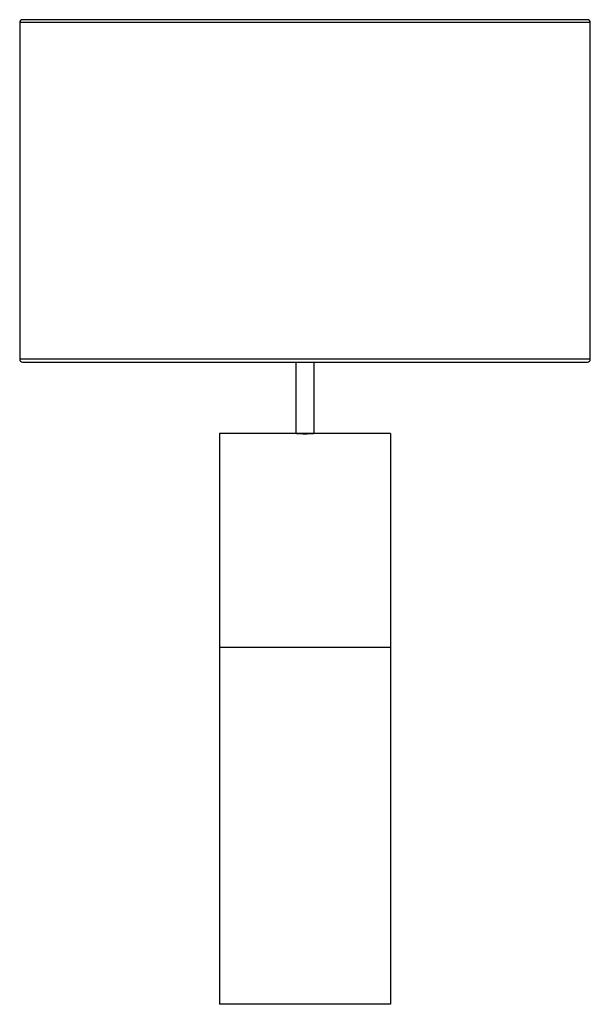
# Paper-space layout '_Izquierda' of a CAD drawing. Header units: millimetres. Extents: x -200 to 200, y 0 to 690.
import ezdxf

# ---------------------------------------------------------------- set-up
doc = ezdxf.new("R2010")
doc.units = ezdxf.units.MM

psp = doc.layouts.new('_Izquierda')

# ---------------------------------------------------------------- linework, layer by layer
at = {"color": 7, "linetype": 'Continuous', "lineweight": 25}
for p, q in [((198, 690), (-198, 690)), ((-200, 688), (-200, 452)), ((200, 452), (200, 688)), ((-198, 450), (198, 450)), ((-6.5, 450), (-6.5, 400)), ((6.5, 400), (6.5, 450)), ((60, 400), (-60, 400)), ((-60, 400), (-60, 0)), ((60, 400), (60, 0)), ((60, 250), (-60, 250)), ((60, 0), (-60, 0))]:
    psp.add_line(p, q, dxfattribs=at)
at = {"color": 8, "linetype": 'Continuous', "lineweight": 25}
for p, q in [((200, 688), (-200, 688)), ((200, 452), (-200, 452))]:
    psp.add_line(p, q, dxfattribs=at)
at = {"color": 7, "linetype": 'Continuous', "lineweight": 25}
for centre, start, end in [((-198, 688), 90, 180), ((198, 688), 0, 90), ((-198, 452), 180, 270), ((198, 452), 270, 360)]:
    psp.add_arc(centre, 2, start, end, dxfattribs=at)
psp.add_open_spline([(-5.85, 400), (-5.85, 400), (-5.81, 400), (-5.7, 399.99), (-5.65, 399.99), (-5.54, 399.99), (-5.48, 399.99), (-5.26, 399.98), (-5.08, 399.97), (-4.65, 399.96), (-4.41, 399.95), (-3.87, 399.94), (-3.57, 399.93), (-2.93, 399.91), (-2.6, 399.91), (-2.07, 399.9), (-1.88, 399.9), (-1.52, 399.89), (-1.33, 399.89), (-0.77, 399.89), (-0.39, 399.89), (0.38, 399.89), (0.76, 399.89), (1.32, 399.89), (1.51, 399.89), (1.88, 399.9), (2.06, 399.9), (2.59, 399.91), (2.93, 399.91), (3.56, 399.93), (3.86, 399.94), (4.4, 399.95), (4.65, 399.96), (4.97, 399.97), (5.07, 399.97), (5.25, 399.98), (5.33, 399.98), (5.55, 399.99), (5.66, 399.99), (5.81, 400), (5.85, 400), (5.85, 400)], degree=3, knots=[0, 0, 0, 0, 0.0625, 0.0625, 0.09375, 0.09375, 0.125, 0.125, 0.1875, 0.1875, 0.25, 0.25, 0.3125, 0.3125, 0.375, 0.375, 0.40625, 0.40625, 0.4375, 0.4375, 0.5, 0.5, 0.5625, 0.5625, 0.59375, 0.59375, 0.625, 0.625, 0.6875, 0.6875, 0.75, 0.75, 0.8125, 0.8125, 0.84375, 0.84375, 0.875, 0.875, 0.9375, 0.9375, 1, 1, 1, 1], dxfattribs=at)

doc.saveas('drawing.dxf')
